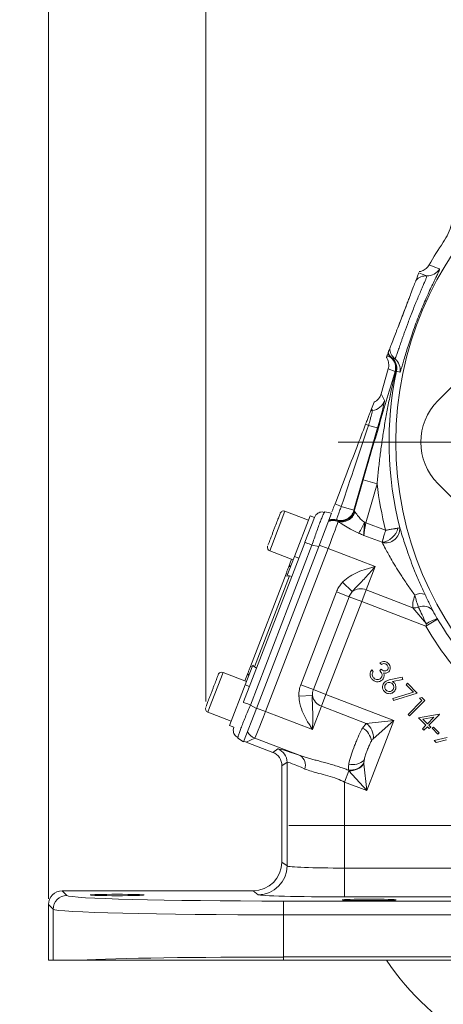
# Model space of a CAD drawing. Header units: inches. Extents: x 0.3 to 33.9, y 0.2 to 21.7.
# Tile 9 of 18: x 17.9 to 21.6, y 5.1 to 13.7. Entities that reach past the tile are written whole.
import ezdxf

# ---------------------------------------------------------------- set-up
doc = ezdxf.new("R2010")
doc.units = ezdxf.units.IN
doc.header["$MEASUREMENT"] = 0
doc.layers.add('SLD-0', color=7, linetype='Continuous', lineweight=15)
doc.styles.add('SLDTEXTSTYLE0', font='TXT', dxfattribs={"width": 0.75})
doc.dimstyles.new('SLDDIMSTYLE0', dxfattribs={"dimtxt": 0.25, "dimasz": 0.13, "dimexe": 0, "dimexo": 0.0625, "dimgap": 0.0625, "dimtad": 0, "dimtih": 1, "dimtoh": 1, "dimrnd": 1e-09, "dimzin": 12, "dimdsep": 46, "dimtxsty": 'SLDTEXTSTYLE0', "dimsah": 1, "dimcen": 0.09, "dimadec": 0, "dimazin": 3, "dimtfac": 1, "dimtofl": 0, "dimtmove": 0, "dimatfit": 3, "dimfxl": 1, "dimfrac": 2, "dimtolj": 1, "dimtzin": 12, "dimarcsym": 0})
doc.dimstyles.new('SLDDIMSTYLE1', dxfattribs={"dimtxt": 0.25, "dimasz": 0.13, "dimexe": 0, "dimexo": 0.0625, "dimgap": 0.0625, "dimtad": 0, "dimtih": 1, "dimtoh": 1, "dimrnd": 1e-09, "dimzin": 12, "dimdsep": 46, "dimtxsty": 'SLDTEXTSTYLE0', "dimsah": 1, "dimcen": 0.09, "dimadec": 0, "dimazin": 3, "dimtfac": 1, "dimtmove": 0, "dimatfit": 0, "dimfxl": 1, "dimfrac": 2, "dimtolj": 1, "dimtzin": 12, "dimarcsym": 0})

# ---------------------------------------------------------------- blocks, each defined once
blk = doc.blocks.new('_D_2')
at = {"layer": 'SLD-0'}
for p, q in [((18.1878, 6.0121), (18.1878, 14.5179)), ((19.5527, 7.7259), (19.5527, 14.5179)), ((18.1878, 14.3929), (17.9378, 14.3929)), ((18.3911, 14.4297), (18.3404, 14.4297)), ((18.3404, 14.4297), (18.3404, 14.0329)), ((19.3493, 14.4297), (19.4001, 14.4297)), ((19.4001, 14.4297), (19.4001, 14.0329)), ((19.5527, 14.3929), (19.8027, 14.3929)), ((18.3404, 14.0329), (18.3911, 14.0329)), ((19.4001, 14.0329), (19.3493, 14.0329))]:
    blk.add_line(p, q, dxfattribs=at)
for points in [[(18.1878, 14.3929), (18.0578, 14.4129), (18.0578, 14.3729)], [(19.5527, 14.3929), (19.6827, 14.3729), (19.6827, 14.4129)]]:
    blk.add_solid(points, dxfattribs=at)
at = {"layer": 'SLD-0', "char_height": 0.25, "attachment_point": 1, "style": 'SLDTEXTSTYLE0'}
for s, insert in [('1.36', (18.4454, 14.8028, 0.413)), ('34.67', (18.4546, 14.3551, 0.413))]:
    blk.add_mtext(s, dxfattribs=dict(at, insert=insert))
blk = doc.blocks.new('_D_3')
at = {"layer": 'SLD-0'}
for p, q in [((19.5527, 7.7259), (19.5527, 14.5179)), ((22.9095, 9.3358), (22.9095, 14.5179)), ((19.5527, 14.3929), (20.6124, 14.3929)), ((20.752, 14.4297), (20.7012, 14.4297)), ((20.7012, 14.4297), (20.7012, 14.0329)), ((21.7102, 14.4297), (21.761, 14.4297)), ((21.761, 14.4297), (21.761, 14.0329)), ((22.9095, 14.3929), (21.8497, 14.3929)), ((20.7012, 14.0329), (20.752, 14.0329)), ((21.761, 14.0329), (21.7102, 14.0329))]:
    blk.add_line(p, q, dxfattribs=at)
for points in [[(19.5527, 14.3929), (19.6827, 14.3729), (19.6827, 14.4129)], [(22.9095, 14.3929), (22.7795, 14.4129), (22.7795, 14.3729)]]:
    blk.add_solid(points, dxfattribs=at)
at = {"layer": 'SLD-0', "char_height": 0.25, "attachment_point": 1, "style": 'SLDTEXTSTYLE0'}
for s, insert in [('3.36', (20.8062, 14.8028, 0.413)), ('85.26', (20.8154, 14.3551, 0.413))]:
    blk.add_mtext(s, dxfattribs=dict(at, insert=insert))
blk = doc.blocks.new('SW_CENTERMARKSYMBOL_0')
at = {"layer": 'SLD-0', "color": 0}
for p, q in [((0, 1), (0, 3.4561)), ((0, 0), (0, 0.5)), ((-1, 0), (-3.4561, 0)), ((0, 0), (-0.5, 0)), ((0, 0), (0, -0.5)), ((0, 0), (0.5, 0)), ((1, 0), (3.4561, 0)), ((0, -1), (0, -3.4561))]:
    blk.add_line(p, q, dxfattribs=at)
blk = doc.blocks.new('SW_CENTERMARKSYMBOL_1')
at = {"layer": 'SLD-0', "color": 0}
for p, q in [((0, 1), (0, 2.635)), ((0, 0), (0, 0.5)), ((-1, 0), (-2.635, 0)), ((0, 0), (-0.5, 0)), ((0, 0), (0, -0.5)), ((0, 0), (0.5, 0)), ((1, 0), (2.635, 0)), ((0, -1), (0, -2.635))]:
    blk.add_line(p, q, dxfattribs=at)

msp = doc.modelspace()

# ---------------------------------------------------------------- linework, layer by layer
at = {"color": 7, "linetype": 'Continuous', "lineweight": 15}
for p, q in [((21.6154, 11.7165), (21.6157, 11.7164)), ((21.4918, 11.5199), (21.4918, 11.5199)), ((21.3102, 11.2081), (21.2206, 10.9745)), ((21.1265, 10.7295), (21.1215, 10.7165)), ((21.1265, 10.7295), (21.1606, 10.7165)), ((21.1342, 10.7496), (21.1346, 10.7506)), ((21.1606, 10.7165), (21.1666, 10.7153)), ((21.57, 10.3418), (21.9705, 10.7423)), ((21.0759, 10.4009), (21.1376, 10.616)), ((21.1376, 10.616), (21.1967, 10.5933)), ((21.1376, 10.616), (21.1376, 10.616)), ((21.2039, 10.599), (21.2087, 10.598)), ((21.1049, 10.3428), (21.0759, 10.4009)), ((20.9933, 10.2708), (20.9871, 10.2547)), ((20.9933, 10.2708), (21.0148, 10.3269)), ((20.8404, 9.3907), (21.0449, 10.1036)), ((21.0449, 10.1036), (20.9661, 10.1262)), ((20.9207, 9.6531), (20.8423, 9.3796)), ((20.9207, 9.6531), (21.0408, 9.6186)), ((20.9437, 9.2802), (21.0408, 9.6186)), ((21.9705, 9.2184), (21.57, 9.619)), ((20.8404, 9.3907), (20.7303, 9.4222)), ((20.4447, 9.3023), (20.2412, 9.3804)), ((20.324, 8.9876), (20.4591, 9.3396)), ((20.4138, 9.11), (20.4964, 9.3253)), ((20.4964, 9.3253), (20.4591, 9.3396)), ((20.4964, 9.3252), (20.5104, 9.3485)), ((20.645, 9.3636), (20.5342, 9.0749)), ((20.5807, 9.3656), (20.5863, 9.375)), ((20.645, 9.3636), (20.5863, 9.375)), ((20.8392, 9.3858), (20.8404, 9.3907)), ((20.8423, 9.3796), (20.8392, 9.3858)), ((20.6986, 9.2926), (20.6925, 9.2978)), ((20.702, 9.2903), (20.6986, 9.2926)), ((20.9313, 9.2837), (20.9437, 9.2802)), ((21.1147, 9.2145), (20.9437, 9.2802)), ((20.9267, 9.1703), (21.0836, 9.11)), ((19.8814, 7.7232), (20.4126, 9.1069)), ((19.942, 7.6964), (20.4755, 9.0863)), ((19.9932, 7.6656), (20.5342, 9.0749)), ((20.1027, 9.1088), (20.0932, 9.084)), ((20.5342, 9.0749), (20.4755, 9.0863)), ((20.6167, 9.0563), (20.5386, 9.0863)), ((20.073, 7.6399), (20.6167, 9.0563)), ((20.1086, 9.035), (20.3121, 8.9568)), ((20.2578, 8.8153), (20.324, 8.9876)), ((20.324, 8.9876), (20.3613, 8.9733)), ((20.6167, 9.0563), (21.024, 8.8999)), ((20.2705, 8.8902), (20.2981, 8.9622)), ((20.9461, 8.6969), (21.024, 8.8999)), ((19.9411, 8.0322), (20.2502, 8.8373)), ((19.9763, 8.027), (20.2798, 8.8176)), ((20.2502, 8.8373), (20.2642, 8.8319)), ((20.3001, 8.814), (20.2798, 8.8176)), ((20.8249, 8.6813), (20.7411, 8.763)), ((20.688, 8.6795), (20.3781, 7.8722)), ((20.7976, 8.6375), (20.688, 8.6795)), ((20.9071, 8.5954), (20.9461, 8.6969)), ((21.3515, 8.5413), (20.9461, 8.6969)), ((20.4877, 7.8301), (20.7976, 8.6375)), ((20.5972, 7.7881), (20.9071, 8.5954)), ((20.7976, 8.6375), (20.9071, 8.5954)), ((20.9071, 8.5954), (21.4627, 8.3822)), ((21.3515, 8.5413), (21.4689, 8.4011)), ((21.5659, 8.4433), (21.4627, 8.3822)), ((21.4689, 8.4011), (21.4627, 8.3822)), ((21.5659, 8.4433), (21.5653, 8.4444)), ((19.8954, 7.8711), (19.9615, 8.0434)), ((21.079, 8.0498), (21.0654, 8.0634)), ((19.9072, 7.9019), (19.7037, 7.98)), ((19.8932, 7.9073), (19.9208, 7.9793)), ((19.9551, 8.0268), (19.9411, 8.0322)), ((19.9939, 8.0161), (19.9763, 8.027)), ((20.9945, 8.0013), (21.0075, 7.9882)), ((21.0634, 7.9964), (21.0755, 8.0086)), ((19.7603, 7.5191), (19.8954, 7.8711)), ((19.8954, 7.8711), (19.9327, 7.8568)), ((20.4877, 7.8301), (20.3781, 7.8722)), ((21.1594, 7.9174), (21.2599, 7.9372)), ((21.2637, 7.9191), (21.1734, 7.9006)), ((21.2599, 7.9372), (21.2637, 7.9191)), ((21.2927, 7.8726), (21.3053, 7.8851)), ((21.3565, 7.8088), (21.2927, 7.8726)), ((21.3053, 7.8851), (21.3896, 7.8008)), ((20.4877, 7.8301), (20.5972, 7.7881)), ((20.5583, 7.6866), (20.5972, 7.7881)), ((21.1854, 7.5623), (20.5972, 7.7881)), ((21.1768, 7.7521), (21.3565, 7.8088)), ((21.3896, 7.8008), (21.1822, 7.7356)), ((19.5651, 7.7085), (19.5556, 7.6836)), ((20.4787, 7.7793), (20.3617, 7.7746)), ((21.1822, 7.7356), (21.1768, 7.7521)), ((21.3096, 7.6149), (21.4295, 7.7349)), ((21.4558, 7.7347), (21.3228, 7.6017)), ((21.4086, 7.7558), (21.4296, 7.7608)), ((21.4295, 7.7349), (21.4086, 7.7558)), ((21.4296, 7.7608), (21.4558, 7.7347)), ((19.5711, 7.6346), (19.7746, 7.5565)), ((19.8824, 7.3769), (19.9932, 7.6656)), ((19.942, 7.6964), (19.9932, 7.6656)), ((20.073, 7.6399), (19.9949, 7.6699)), ((20.4803, 7.4836), (20.073, 7.6399)), ((20.4803, 7.4836), (20.5583, 7.6866)), ((20.5583, 7.6866), (20.9475, 7.5372)), ((21.3228, 7.6017), (21.3096, 7.6149)), ((21.4014, 7.5849), (21.5809, 7.6163)), ((21.5836, 7.6136), (21.4909, 7.5209)), ((21.5809, 7.6163), (21.5836, 7.6136)), ((20.9475, 7.5372), (20.9156, 7.4966)), ((21.1854, 7.5623), (20.9475, 7.5372)), ((20.9516, 6.9533), (21.1854, 7.5623)), ((21.0075, 7.4023), (21.1854, 7.5623)), ((21.4649, 7.5214), (21.4014, 7.5849)), ((21.533, 7.5896), (21.4385, 7.5733)), ((21.4385, 7.5733), (21.4776, 7.5342)), ((21.4776, 7.5342), (21.533, 7.5896)), ((19.7603, 7.5191), (19.7976, 7.5048)), ((19.7925, 7.4781), (19.7976, 7.5049)), ((21.434, 7.4905), (21.4649, 7.5214)), ((21.4473, 7.4772), (21.434, 7.4905)), ((21.4782, 7.5081), (21.4473, 7.4772)), ((21.4943, 7.492), (21.4782, 7.5081)), ((21.4909, 7.5209), (21.507, 7.5048)), ((21.507, 7.5048), (21.4943, 7.492)), ((21.5194, 7.494), (21.5304, 7.505)), ((21.5692, 7.4443), (21.5194, 7.494)), ((21.5304, 7.505), (21.5802, 7.4553)), ((21.5802, 7.4553), (21.5692, 7.4443)), ((19.8311, 7.4077), (19.8335, 7.4198)), ((19.8824, 7.3769), (19.8311, 7.4077)), ((19.9027, 7.3741), (19.9793, 7.4083)), ((20.1343, 7.2852), (19.9027, 7.3741)), ((19.9793, 7.4083), (20.3727, 7.2573)), ((21.5373, 7.3872), (21.6482, 7.4133)), ((21.5529, 7.3716), (21.5373, 7.3872)), ((21.6433, 7.3927), (21.5529, 7.3716)), ((20.1786, 7.3156), (20.1343, 7.2852)), ((20.2145, 7.1686), (20.2587, 7.199)), ((20.2587, 7.199), (20.2587, 6.2987)), ((20.9265, 7.1912), (20.9284, 7.2179)), ((20.9272, 7.1843), (20.9265, 7.1912)), ((20.2145, 6.3319), (20.2145, 7.1686)), ((20.7963, 7.126), (20.7584, 7.0274)), ((20.7916, 7.1311), (20.7963, 7.126)), ((20.7963, 7.126), (20.9516, 6.9533)), ((20.9516, 6.9533), (20.9272, 7.1843)), ((20.7584, 7.0274), (20.9516, 6.9533)), ((20.7584, 6.2797), (20.7584, 7.0274)), ((20.2587, 6.2987), (20.2145, 6.3319)), ((20.7584, 6.2797), (20.7584, 6.0298)), ((21.964, 6.2797), (20.7584, 6.2797)), ((18.3484, 6.0414), (18.3078, 6.082)), ((19.9646, 6.082), (18.3078, 6.082)), ((19.9646, 6.082), (20.0089, 6.0488)), ((20.2278, 5.8735), (20.2278, 5.9934)), ((25.5812, 5.9934), (20.2278, 5.9934)), ((20.7584, 6.0298), (21.8524, 6.0298)), ((18.1878, 5.9621), (18.2285, 5.9214)), ((18.1878, 5.9621), (18.1878, 5.4808)), ((18.2285, 5.9214), (18.2285, 5.4808)), ((20.2278, 5.5073), (20.2278, 5.8735)), ((20.2278, 5.8735), (25.5812, 5.8735)), ((18.2285, 5.4808), (18.1878, 5.4808)), ((18.4538, 5.4808), (18.2285, 5.4808)), ((20.2278, 5.4808), (20.2278, 5.5073)), ((25.5812, 5.5073), (20.2278, 5.5073)), ((25.5812, 5.4808), (20.2278, 5.4808))]:
    msp.add_line(p, q, dxfattribs=at)
at = {"color": 8, "linetype": 'Continuous', "lineweight": 15}
for p, q in [((20.2412, 9.3804), (20.1237, 9.0743)), ((20.1237, 9.0743), (20.1086, 9.035)), ((19.7037, 7.98), (19.5862, 7.6739)), ((19.5862, 7.6739), (19.5711, 7.6346))]:
    msp.add_line(p, q, dxfattribs=at)
at = {"color": 7, "linetype": 'Continuous', "lineweight": 15, "flags": 128}
for points in [[(21.5822, 11.4846), (21.5743, 11.4876), (21.5427, 11.5), (21.4918, 11.5199)], [(21.4725, 11.4252), (21.4647, 11.4282), (21.4332, 11.4404), (21.4037, 11.4518)], [(21.1672, 10.7155), (21.1751, 10.7125), (21.1959, 10.7046)], [(21.2087, 10.598), (21.2167, 10.595), (21.2377, 10.5871)]]:
    msp.add_lwpolyline(points, dxfattribs=at)
at = {"color": 7, "linetype": 'Continuous', "lineweight": 15}
msp.add_circle((24.1595, 9.9804), 2.9561, dxfattribs=at)
for centre, radius, start, end in [((24.1595, 9.9804), 3.08, 145.68866, 150.01049), ((21.4786, 11.545), 0.12, 267.12145, 329.751), ((21.4665, 11.3054), 0.12, 87.1173, 136.78866), ((21.2716, 10.7976), 0.12, 181.21134, 230.8827), ((21.2398, 10.8065), 0.1199, 208.32095, 228.67014), ((21.2427, 10.8087), 0.1205, 207.32433, 230.8289), ((21.243, 10.8084), 0.1199, 206.84969, 230.78696), ((21.0813, 10.6264), 0.12, 343.98483, 48.66061), ((21.0882, 10.626), 0.1188, 346.86443, 48.73337), ((21.0913, 10.6226), 0.12, 348.15797, 50.77799), ((21.1202, 10.6115), 0.12, 348.249, 50.87855), ((24.1595, 9.9804), 3.0147, 168.17845, 194.3092), ((20.9895, 10.3761), 0.1201, 274.94933, 343.90746), ((21.0102, 10.1368), 0.1201, 94.94472, 101.08972), ((22.0675, 12.9072), 2.9912, 247.88685, 248.39395), ((24.1595, 9.9804), 3.1396, 186.61581, 194.11826), ((30.1387, 33.9146), 26.2373, 248.85849, 248.98642), ((20.2298, 9.3505), 0.032, 69, 159), ((20.7238, 9.4191), 0.1201, 253.4565, 343.90766), ((20.7269, 9.4129), 0.1201, 253.35459, 343.90768), ((20.7327, 9.4069), 0.1193, 253.39139, 344.20139), ((20.6592, 9.1777), 0.1205, 69.18139, 110.51555), ((20.6592, 9.1791), 0.1201, 70.85707, 110.3491), ((20.6581, 9.1828), 0.1201, 73.34254, 108.86771), ((20.6554, 9.1888), 0.1201, 73.44386, 106.02337), ((20.2976, 9.555), 0.6893, 327.9309, 336.82233), ((21.0609, 9.275), 0.1665, 277.81046, 345.46101), ((21.1149, 9.2285), 0.1236, 255.95677, 3.12689), ((20.1201, 9.0648), 0.032, 159, 249), ((20.2954, 8.8788), 0.0274, 95.79156, 155.40829), ((20.8991, 8.5836), 0.1227, 67.49934, 127.23491), ((21.4166, 8.5719), 0.0929, 63.96451, 121.27064), ((21.4429, 8.4496), 0.1053, 36.84227, 113.61876), ((21.3652, 8.6565), 0.116, 263.22283, 287.84233), ((21.6307, 8.1695), 0.2826, 103.39765, 124.93181), ((24.1595, 9.9804), 3.0148, 210.65257, 225.54358), ((24.1595, 9.9804), 3.1348, 210.65257, 225.54358), ((19.6922, 7.9501), 0.032, 69, 159), ((19.947, 7.9711), 0.0274, 162.59171, 222.20844), ((20.5992, 7.8022), 0.1227, 190.76509, 250.50066), ((19.5825, 7.6645), 0.032, 159, 249), ((20.8619, 7.4183), 0.1465, 353.75158, 54.24842), ((20.0225, 7.5203), 0.1201, 207.59422, 248.92282), ((20.8432, 7.3669), 0.1486, 5.52242, 60.84324), ((20.1336, 7.1989), 0.1251, 0.05219, 68.94781), ((20.3169, 7.1718), 0.102, 342.18161, 56.84741), ((20.8076, 7.2768), 0.1465, 263.75273, 324.25137), ((20.8281, 7.3275), 0.1486, 257.15676, 312.47758), ((20.8067, 7.2786), 0.153, 266.07251, 321.92749), ((20.0086, 6.2989), 0.2501, 270.06892, 359.94636), ((18.3485, 5.9213), 0.1201, 90.04597, 179.95403), ((22.9095, 6.6508), 2.135, 213.23055, 326.76945)]:
    msp.add_arc(centre, radius, start, end, dxfattribs=at)
for centre, major_axis, ratio, start_param, end_param in [((20.9606, 10.4341), (-0.0536, 0.1075), 0.998667, 3.14741, 3.969959), ((21.75, 8.8508), (-1.6238, 3.4426), 0.022792, 1.134912, 1.139471), ((21.0368, 10.1067), (0.0678, 0.2364), 0.034788, 4.709342, 6.245231), ((21.9334, 9.9804), (0.5132, 0), 0.997265, 2.357564, 3.925621), ((20.665, 9.2139), (0.8719, 2.6055), 0.001529, 1.213574, 1.491243), ((20.9565, 9.3249), (0.1142, -0.0552), 0.066735, 3.187995, 3.47672), ((20.6124, 9.058), (0.0896, 0.2334), 0.018159, 4.712389, 6.194904), ((20.8584, 9.1491), (-1.6238, 3.4426), 0.022792, 1.515069, 1.51685), ((20.9519, 9.277), (0.0243, 0.1246), 0.068016, 1.558839, 2.613717), ((20.2704, 8.7728), (0.0164, 0.0428), 0.916331, 0.174533, 0.698222), ((19.9993, 8.0665), (0.0164, 0.0428), 0.916331, 2.44337, 2.96706), ((20.0687, 7.6416), (0.0896, 0.2334), 0.018159, 3.176499, 4.712389), ((19.9459, 7.4862), (-0.1098, -0.0489), 0.998783, 0.618044, 0.784789), ((20.0894, 7.1685), (-0.1031, -0.0709), 0.999103, 2.539873, 3.743313), ((20.8032, 7.0751), (0.625, -0.2402), 0.032596, 2.343173, 3.119213), ((20.7584, 6.9584), (0.4999, -0.2403), 0.037993, 2.348907, 3.124947), ((19.9643, 6.3321), (0.2002, -0.1501), 0.999049, 5.356262, 6.926144), ((20.7584, 6.2994), (0.5, 0), 0.039279, 3.176499, 4.712389), ((18.3079, 5.962), (0.0849, -0.0849), 0.999315, 2.356537, 3.926648), ((20.2278, 6.0426), (1.88, 0), 0.026186, 3.167773, 4.712389), ((20.7584, 6.0494), (0.75, 0), 0.026186, 3.176499, 4.712389), ((20.2278, 5.9227), (2, 0), 0.024615, 3.167773, 4.712389), ((20.2278, 5.458), (2, 0), 0.024615, 1.570796, 2.661649)]:
    msp.add_ellipse(centre, major_axis=major_axis, ratio=ratio, start_param=start_param, end_param=end_param, dxfattribs=at)
for centre in [(18.7845, 6.046), (20.9725, 6.0035)]:
    msp.add_ellipse(centre, major_axis=(0.2344, 0), ratio=0.026186, dxfattribs=at)
for points, knots in [([(21.7001, 12.0459), (21.7014, 12.0174), (21.7041, 11.9595), (21.689, 11.8741), (21.661, 11.7911), (21.6308, 11.7416), (21.6154, 11.7165)], [0, 0, 0, 0, 0.246215, 0.500001, 0.746214, 1, 1, 1, 1]), ([(21.2377, 10.5871), (21.238, 10.5871), (21.2388, 10.5872), (21.2412, 10.5907), (21.246, 10.6024), (21.2548, 10.6304), (21.2667, 10.6707), (21.2815, 10.7213), (21.2995, 10.7814), (21.3204, 10.8477), (21.3446, 10.9199), (21.3711, 10.9945), (21.4001, 11.0708), (21.4303, 11.1452), (21.461, 11.2169), (21.4906, 11.2824), (21.5181, 11.3412), (21.542, 11.3909), (21.5614, 11.4313), (21.5751, 11.4607), (21.583, 11.48), (21.5825, 11.483), (21.5822, 11.4846)], [0, 0, 0, 0, 0.0191636, 0.0383909, 0.0921782, 0.1474506, 0.2008183, 0.2556938, 0.3079923, 0.3618137, 0.4133907, 0.4665477, 0.5182761, 0.5716492, 0.6239142, 0.6778033, 0.7303654, 0.7844485, 0.8373932, 0.8917939, 0.9451748, 1, 1, 1, 1]), ([(21.4918, 11.5199), (21.4882, 11.5143), (21.4809, 11.5029), (21.4666, 11.4886), (21.4501, 11.4766), (21.4342, 11.4688), (21.4198, 11.4639), (21.4116, 11.4623), (21.4075, 11.4615)], [0, 0, 0, 0, 0.188109, 0.381674, 0.569783, 0.763343, 0.881025, 1, 1, 1, 1]), ([(21.1959, 10.7046), (21.196, 10.7045), (21.1965, 10.7045), (21.1978, 10.7058), (21.2003, 10.7104), (21.2036, 10.7181), (21.2077, 10.7286), (21.2125, 10.7418), (21.218, 10.7576), (21.2244, 10.7761), (21.2315, 10.7969), (21.2392, 10.8196), (21.2476, 10.8442), (21.2568, 10.8709), (21.2665, 10.8988), (21.2766, 10.9274), (21.287, 10.9566), (21.298, 10.9869), (21.3117, 11.0239), (21.3255, 11.0603), (21.3428, 11.105), (21.3577, 11.1427), (21.3724, 11.1789), (21.3868, 11.214), (21.4006, 11.2471), (21.4138, 11.278), (21.4232, 11.3001), (21.4321, 11.3209), (21.4404, 11.3402), (21.448, 11.3581), (21.4549, 11.3742), (21.4608, 11.3885), (21.4657, 11.4007), (21.4692, 11.41), (21.4722, 11.4188), (21.4734, 11.424), (21.4728, 11.4249), (21.4725, 11.4252)], [0, 0, 0, 0, 0.006608, 0.03474, 0.063086, 0.092112, 0.121373, 0.149318, 0.177473, 0.206297, 0.235354, 0.263061, 0.290977, 0.319565, 0.348389, 0.375065, 0.401938, 0.429444, 0.457173, 0.500028, 0.524643, 0.57466, 0.600115, 0.62446, 0.673879, 0.699, 0.724166, 0.74949, 0.775306, 0.801289, 0.827981, 0.854857, 0.882311, 0.909965, 0.93221, 0.977211, 1, 1, 1, 1]), ([(21.3102, 11.2081), (21.313, 11.2153), (21.324, 11.244), (21.3434, 11.2945), (21.3643, 11.3491), (21.376, 11.3794), (21.3783, 11.3855), (21.3791, 11.3875)], [0, 0, 0, 0, 0.070467, 0.277117, 0.56329, 0.852377, 1, 1, 1, 1]), ([(21.3791, 11.3875), (21.3812, 11.393), (21.3875, 11.4094), (21.3931, 11.424), (21.3998, 11.4416), (21.4022, 11.4477), (21.4037, 11.4518)], [0, 0, 0, 0, 0.114166, 0.342488, 0.570881, 1, 1, 1, 1]), ([(21.3102, 11.2081), (21.3057, 11.1957), (21.2923, 11.159), (21.2724, 11.1062), (21.2463, 11.0387), (21.2313, 11.0013), (21.2206, 10.9745)], [0, 0, 0, 0, 0.169371, 0.500138, 0.642092, 1, 1, 1, 1]), ([(21.1517, 10.7951), (21.1541, 10.8013), (21.1588, 10.8137), (21.1798, 10.8682), (21.2005, 10.9223), (21.2137, 10.9568), (21.219, 10.9705), (21.2206, 10.9745)], [0, 0, 0, 0, 0.322606, 0.642639, 0.869131, 0.960935, 1, 1, 1, 1]), ([(21.136, 10.7543), (21.137, 10.7568), (21.1392, 10.7626), (21.143, 10.7725), (21.1473, 10.7836), (21.1502, 10.7913), (21.1517, 10.7951)], [0, 0, 0, 0, 0.273531, 0.636695, 0.818329, 1, 1, 1, 1]), ([(21.1215, 10.7165), (21.1237, 10.7131), (21.128, 10.7063), (21.1343, 10.693), (21.1397, 10.6762), (21.1426, 10.6562), (21.1423, 10.6358), (21.1392, 10.6227), (21.1376, 10.616)], [0, 0, 0, 0, 0.114538, 0.230247, 0.419935, 0.615121, 0.80481, 1, 1, 1, 1]), ([(21.1265, 10.7295), (21.1269, 10.7306), (21.128, 10.7334), (21.1295, 10.7373), (21.1311, 10.7414), (21.1313, 10.7421)], [0, 0, 0, 0, 0.327478, 0.876504, 1, 1, 1, 1]), ([(21.1666, 10.7153), (21.1667, 10.7154), (21.167, 10.7155), (21.1671, 10.7155), (21.1672, 10.7155)], [0, 0, 0, 0, 0.44896, 1, 1, 1, 1]), ([(21.1967, 10.5933), (21.1741, 10.5172), (21.1288, 10.3649), (21.0602, 10.1326), (20.9906, 9.8955), (20.9441, 9.7341), (20.9207, 9.6531)], [0, 0, 0, 0, 0.2475226, 0.4953545, 0.7466444, 1, 1, 1, 1]), ([(21.0408, 9.6186), (21.0446, 9.659), (21.0523, 9.7399), (21.0664, 9.8608), (21.0826, 9.9816), (21.1013, 10.1037), (21.1227, 10.2271), (21.147, 10.3517), (21.1738, 10.4758), (21.1939, 10.5579), (21.2039, 10.599)], [0, 0, 0, 0, 0.121753, 0.243667, 0.365943, 0.488306, 0.616057, 0.743881, 0.871908, 1, 1, 1, 1]), ([(21.1967, 10.5933), (21.1974, 10.5945), (21.1989, 10.5968), (21.2022, 10.5983), (21.2039, 10.599)], [0, 0, 0, 0, 0.4965896, 1, 1, 1, 1]), ([(20.9871, 10.2547), (20.9863, 10.2527), (20.9848, 10.2487), (20.9765, 10.2271), (20.9648, 10.1967), (20.9524, 10.1644), (20.9445, 10.1437), (20.9415, 10.136)], [0, 0, 0, 0, 0.215697, 0.431707, 0.649625, 0.869325, 1, 1, 1, 1]), ([(20.9661, 10.1262), (20.9687, 10.135), (20.9754, 10.1579), (20.9843, 10.1897), (20.9925, 10.2205), (20.9982, 10.2438), (21.0001, 10.2546), (20.9999, 10.2561), (20.9998, 10.2565)], [0, 0, 0, 0, 0.133792, 0.349994, 0.507744, 0.714733, 0.929626, 1, 1, 1, 1]), ([(20.9415, 10.136), (20.9158, 10.0689), (20.8272, 9.8381), (20.7385, 9.6071), (20.6756, 9.4433)], [0, 0, 0, 0, 0.290691, 1, 1, 1, 1]), ([(20.6756, 9.4433), (20.6695, 9.4275), (20.66, 9.4026), (20.652, 9.3817), (20.6491, 9.3741)], [0, 0, 0, 0, 0.636397, 1, 1, 1, 1]), ([(20.6896, 9.3039), (20.6896, 9.3049), (20.6897, 9.3074), (20.6937, 9.3207), (20.7012, 9.3431), (20.7115, 9.3723), (20.7225, 9.4017), (20.7289, 9.4185), (20.7303, 9.4222)], [0, 0, 0, 0, 0.143666, 0.362558, 0.499578, 0.718486, 0.937392, 1, 1, 1, 1]), ([(20.1996, 9.3612), (20.1996, 9.3614), (20.1998, 9.3619), (20.1977, 9.3563), (20.1921, 9.3418), (20.1807, 9.312), (20.1651, 9.2713), (20.151, 9.2346), (20.1397, 9.2052), (20.1286, 9.1764), (20.1153, 9.1415), (20.1076, 9.1217), (20.1027, 9.1088)], [0, 0, 0, 0, 0.039681, 0.123958, 0.206484, 0.359787, 0.513091, 0.595616, 0.679894, 0.764171, 0.846697, 1, 1, 1, 1]), ([(20.5822, 9.3705), (20.5758, 9.3719), (20.563, 9.3747), (20.5435, 9.3714), (20.5251, 9.3633), (20.5152, 9.3534), (20.5103, 9.3485)], [0, 0, 0, 0, 0.252652, 0.503903, 0.753133, 1, 1, 1, 1]), ([(20.9313, 9.2837), (20.9196, 9.2928), (20.8956, 9.3114), (20.8731, 9.3423), (20.8595, 9.3611), (20.8518, 9.3706), (20.8491, 9.373), (20.8475, 9.3744)], [0, 0, 0, 0, 0.287489, 0.585556, 0.818707, 0.895758, 1, 1, 1, 1]), ([(20.702, 9.2903), (20.7033, 9.2896), (20.7165, 9.2823), (20.7509, 9.2599), (20.8105, 9.2227), (20.8574, 9.2005), (20.8818, 9.189)], [0, 0, 0, 0, 0.032981, 0.337416, 0.655229, 1, 1, 1, 1]), ([(20.9267, 9.1703), (20.9267, 9.1704), (20.9266, 9.1707), (20.9264, 9.1733), (20.9262, 9.179), (20.9261, 9.1955), (20.9277, 9.2257), (20.9304, 9.2602), (20.9312, 9.2797), (20.9313, 9.2837)], [0, 0, 0, 0, 0.0040592, 0.0146748, 0.1064973, 0.2213194, 0.565606, 0.9113159, 1, 1, 1, 1]), ([(20.8818, 9.189), (20.8835, 9.1883), (20.8917, 9.1848), (20.9053, 9.1791), (20.9184, 9.1737), (20.9251, 9.1709), (20.9265, 9.1703), (20.9267, 9.1703)], [0, 0, 0, 0, 0.113147, 0.55018, 0.907441, 0.987255, 1, 1, 1, 1]), ([(21.1147, 9.2145), (21.1147, 9.2144), (21.1135, 9.2103), (21.1111, 9.2024), (21.1073, 9.1896), (21.1008, 9.168), (21.0952, 9.1489), (21.0885, 9.1264), (21.0858, 9.1174), (21.0836, 9.11)], [0, 0, 0, 0, 0.0034304, 0.0967701, 0.1892275, 0.3086031, 0.627922, 0.6935814, 1, 1, 1, 1]), ([(21.1147, 9.2145), (21.1149, 9.2146), (21.1191, 9.2153), (21.1272, 9.2167), (21.1403, 9.2189), (21.1559, 9.2216), (21.1734, 9.2247), (21.1875, 9.2271), (21.2001, 9.2293), (21.2114, 9.2313), (21.2185, 9.2326), (21.2221, 9.2332)], [0, 0, 0, 0, 0.0034233, 0.0965672, 0.1888305, 0.3084825, 0.4660683, 0.6282067, 0.6932316, 0.8445932, 1, 1, 1, 1]), ([(21.2383, 9.2353), (21.2376, 9.2353), (21.236, 9.2354), (21.2295, 9.2345), (21.2239, 9.2335), (21.2221, 9.2332)], [0, 0, 0, 0, 0.397481, 0.81045, 1, 1, 1, 1]), ([(21.4574, 8.6553), (21.442, 8.6883), (21.4109, 8.7552), (21.3688, 8.8558), (21.3317, 8.952), (21.3026, 9.0339), (21.2786, 9.1059), (21.2566, 9.1755), (21.2451, 9.2133), (21.2383, 9.2353)], [0, 0, 0, 0, 0.166275, 0.337727, 0.47723, 0.620695, 0.730528, 0.843328, 1, 1, 1, 1]), ([(21.0836, 9.11), (21.0837, 9.1099), (21.0842, 9.1095), (21.0846, 9.109), (21.0849, 9.1086)], [0, 0, 0, 0, 0.209807, 1, 1, 1, 1]), ([(21.0849, 9.1086), (21.0942, 9.0911), (21.1177, 9.047), (21.1617, 8.9674), (21.2099, 8.8864), (21.2572, 8.8113), (21.3103, 8.7317), (21.3489, 8.6783), (21.3684, 8.6513)], [0, 0, 0, 0, 0.14188, 0.356834, 0.500225, 0.646485, 0.821608, 1, 1, 1, 1]), ([(21.024, 8.8999), (21.0238, 8.8999), (21.0109, 8.8963), (20.9851, 8.8893), (20.9345, 8.8743), (20.8734, 8.8527), (20.8052, 8.8174), (20.7627, 8.7848), (20.7431, 8.765), (20.7411, 8.763)], [0, 0, 0, 0, 0.001933, 0.126805, 0.251622, 0.499636, 0.737052, 0.973799, 1, 1, 1, 1]), ([(20.8249, 8.6813), (20.826, 8.6827), (20.8518, 8.7144), (20.9072, 8.7667), (20.973, 8.8401), (21.0118, 8.8856), (21.0239, 8.8998), (21.024, 8.8999)], [0, 0, 0, 0, 0.018902, 0.426946, 0.821584, 0.997921, 1, 1, 1, 1]), ([(20.7411, 8.763), (20.7389, 8.7607), (20.7277, 8.749), (20.7098, 8.7252), (20.6956, 8.6986), (20.6893, 8.6829), (20.688, 8.6795)], [0, 0, 0, 0, 0.096516, 0.48907, 0.892319, 1, 1, 1, 1]), ([(20.7976, 8.6375), (20.7983, 8.6393), (20.8015, 8.6474), (20.8087, 8.6614), (20.8179, 8.6738), (20.8238, 8.6801), (20.8249, 8.6813)], [0, 0, 0, 0, 0.112407, 0.504421, 0.906519, 1, 1, 1, 1]), ([(21.3684, 8.6513), (21.3681, 8.6502), (21.3611, 8.6275), (21.3496, 8.5858), (21.3509, 8.556), (21.3515, 8.5413)], [0, 0, 0, 0, 0.023642, 0.518923, 1, 1, 1, 1]), ([(21.3684, 8.6513), (21.3739, 8.6308), (21.3837, 8.5938), (21.3933, 8.5626), (21.3995, 8.5488), (21.4008, 8.5461)], [0, 0, 0, 0, 0.498998, 0.899108, 1, 1, 1, 1]), ([(21.5272, 8.5127), (21.5255, 8.516), (21.5168, 8.5335), (21.5015, 8.5643), (21.4793, 8.6095), (21.4648, 8.6399), (21.4574, 8.6553)], [0, 0, 0, 0, 0.086595, 0.463628, 0.727497, 1, 1, 1, 1]), ([(21.4008, 8.5461), (21.4058, 8.535), (21.4188, 8.5062), (21.4434, 8.4538), (21.462, 8.4155), (21.4689, 8.4011)], [0, 0, 0, 0, 0.281747, 0.729864, 1, 1, 1, 1]), ([(21.5653, 8.4444), (21.5648, 8.4452), (21.5622, 8.4496), (21.5514, 8.4682), (21.5389, 8.4905), (21.5296, 8.5081), (21.5275, 8.5121), (21.5272, 8.5127)], [0, 0, 0, 0, 0.033201, 0.184022, 0.765509, 0.963391, 1, 1, 1, 1]), ([(21.0654, 8.0634), (21.072, 8.067), (21.0851, 8.0741), (21.1064, 8.0755), (21.1251, 8.07), (21.1341, 8.0624), (21.1386, 8.0586)], [0, 0, 0, 0, 0.280367, 0.559802, 0.779809, 1, 1, 1, 1]), ([(21.1256, 8.0456), (21.122, 8.0487), (21.1147, 8.0547), (21.0972, 8.0571), (21.0859, 8.0526), (21.079, 8.0498)], [0, 0, 0, 0, 0.280108, 0.5597, 1, 1, 1, 1]), ([(21.1287, 7.9999), (21.1315, 8.0038), (21.1372, 8.0116), (21.1372, 8.0255), (21.1331, 8.0372), (21.1281, 8.0428), (21.1256, 8.0456)], [0, 0, 0, 0, 0.278749, 0.558588, 0.779116, 1, 1, 1, 1]), ([(21.1386, 8.0586), (21.1433, 8.0527), (21.1528, 8.0408), (21.1569, 8.0196), (21.1534, 8.0001), (21.1461, 7.9907), (21.1425, 7.986)], [0, 0, 0, 0, 0.279978, 0.559774, 0.780047, 1, 1, 1, 1]), ([(19.662, 7.9609), (19.6621, 7.961), (19.6623, 7.9615), (19.6601, 7.9559), (19.6546, 7.9415), (19.6431, 7.9117), (19.6275, 7.8709), (19.6134, 7.8343), (19.6021, 7.8048), (19.5911, 7.776), (19.5777, 7.7412), (19.5701, 7.7213), (19.5651, 7.7085)], [0, 0, 0, 0, 0.039681, 0.123958, 0.206484, 0.359787, 0.513091, 0.595616, 0.679894, 0.764171, 0.846697, 1, 1, 1, 1]), ([(20.9992, 7.9186), (20.9937, 7.9252), (20.9827, 7.9383), (20.9788, 7.9627), (20.9839, 7.9842), (20.991, 7.9956), (20.9945, 8.0013)], [0, 0, 0, 0, 0.279839, 0.558922, 0.779224, 1, 1, 1, 1]), ([(21.0075, 7.9882), (21.0047, 7.9832), (20.9998, 7.9743), (20.999, 7.9641), (20.9986, 7.9597)], [0, 0, 0, 0, 0.560712, 1, 1, 1, 1]), ([(20.9986, 7.9597), (20.9998, 7.9537), (21.0018, 7.943), (21.0091, 7.9349), (21.0123, 7.9314)], [0, 0, 0, 0, 0.558676, 1, 1, 1, 1]), ([(21.0733, 7.9284), (21.0763, 7.9322), (21.0823, 7.9397), (21.0852, 7.9543), (21.082, 7.9753), (21.071, 7.9877), (21.0634, 7.9964)], [0, 0, 0, 0, 0.186672, 0.373506, 0.56025, 1, 1, 1, 1]), ([(21.0755, 8.0086), (21.0798, 8.0049), (21.0882, 7.9975), (21.103, 7.9918), (21.118, 7.9918), (21.1251, 7.9972), (21.1287, 7.9999)], [0, 0, 0, 0, 0.2809531, 0.5614333, 0.7808001, 1, 1, 1, 1]), ([(21.1425, 7.986), (21.139, 7.9831), (21.1322, 7.9773), (21.1165, 7.9726), (21.1051, 7.9746), (21.0982, 7.9758)], [0, 0, 0, 0, 0.280348, 0.560451, 1, 1, 1, 1]), ([(21.0982, 7.9758), (21.0999, 7.9709), (21.103, 7.9621), (21.1027, 7.9528), (21.1025, 7.9487)], [0, 0, 0, 0, 0.559801, 1, 1, 1, 1]), ([(20.3781, 7.8722), (20.3757, 7.8654), (20.3708, 7.8517), (20.3653, 7.8285), (20.3615, 7.8027), (20.3616, 7.784), (20.3617, 7.7746)], [0, 0, 0, 0, 0.218332, 0.438286, 0.71723, 1, 1, 1, 1]), ([(21.0875, 7.9164), (21.0801, 7.9108), (21.0653, 7.8997), (21.0387, 7.8974), (21.0157, 7.9045), (21.0047, 7.9139), (20.9992, 7.9186)], [0, 0, 0, 0, 0.279417, 0.55893, 0.779311, 1, 1, 1, 1]), ([(21.0123, 7.9314), (21.0172, 7.9272), (21.0269, 7.9188), (21.0451, 7.9158), (21.0615, 7.9188), (21.0694, 7.9252), (21.0733, 7.9284)], [0, 0, 0, 0, 0.280313, 0.559638, 0.779898, 1, 1, 1, 1]), ([(21.1025, 7.9487), (21.1012, 7.9419), (21.099, 7.9298), (21.091, 7.9205), (21.0875, 7.9164)], [0, 0, 0, 0, 0.559504, 1, 1, 1, 1]), ([(21.1051, 7.8127), (21.0999, 7.8193), (21.0894, 7.8327), (21.0869, 7.857), (21.0928, 7.8782), (21.1013, 7.8885), (21.1055, 7.8936)], [0, 0, 0, 0, 0.279715, 0.559076, 0.779551, 1, 1, 1, 1]), ([(21.1055, 7.8936), (21.1147, 7.9001), (21.131, 7.9118), (21.1507, 7.9157), (21.1594, 7.9174)], [0, 0, 0, 0, 0.558238, 1, 1, 1, 1]), ([(21.1186, 7.8809), (21.115, 7.8763), (21.1077, 7.8671), (21.1063, 7.8504), (21.1098, 7.8356), (21.1156, 7.8286), (21.1186, 7.8251)], [0, 0, 0, 0, 0.2795594, 0.5593468, 0.7796017, 1, 1, 1, 1]), ([(21.1746, 7.881), (21.1699, 7.8847), (21.1607, 7.8919), (21.144, 7.8934), (21.1292, 7.8898), (21.1221, 7.8839), (21.1186, 7.8809)], [0, 0, 0, 0, 0.279559, 0.559349, 0.779582, 1, 1, 1, 1]), ([(21.1734, 7.9006), (21.1766, 7.8989), (21.1824, 7.8958), (21.1872, 7.8914), (21.1894, 7.8895)], [0, 0, 0, 0, 0.560059, 1, 1, 1, 1]), ([(21.1745, 7.8251), (21.1781, 7.8297), (21.1854, 7.8389), (21.1869, 7.8556), (21.1834, 7.8704), (21.1775, 7.8775), (21.1746, 7.881)], [0, 0, 0, 0, 0.279563, 0.559339, 0.779585, 1, 1, 1, 1]), ([(21.1894, 7.8895), (21.1944, 7.8831), (21.2044, 7.8702), (21.2058, 7.8468), (21.2001, 7.8265), (21.1918, 7.8169), (21.1877, 7.812)], [0, 0, 0, 0, 0.279373, 0.559056, 0.779422, 1, 1, 1, 1]), ([(20.4787, 7.7793), (20.4787, 7.7841), (20.4787, 7.7936), (20.4807, 7.8069), (20.4837, 7.8191), (20.4863, 7.8265), (20.4877, 7.8301)], [0, 0, 0, 0, 0.273081, 0.550105, 0.774236, 1, 1, 1, 1]), ([(21.1877, 7.812), (21.1809, 7.8066), (21.1673, 7.7957), (21.1424, 7.7936), (21.1208, 7.7996), (21.1104, 7.8083), (21.1051, 7.8127)], [0, 0, 0, 0, 0.2796559, 0.5589818, 0.7794659, 1, 1, 1, 1]), ([(21.1186, 7.8251), (21.1232, 7.8214), (21.1324, 7.8142), (21.1491, 7.8127), (21.1639, 7.8162), (21.171, 7.8221), (21.1745, 7.8251)], [0, 0, 0, 0, 0.279558, 0.559314, 0.779572, 1, 1, 1, 1]), ([(20.3617, 7.7746), (20.3639, 7.7528), (20.3691, 7.6999), (20.3974, 7.6247), (20.4309, 7.5625), (20.4586, 7.5175), (20.473, 7.4951), (20.4802, 7.4837), (20.4803, 7.4836)], [0, 0, 0, 0, 0.206019, 0.500319, 0.748356, 0.873184, 0.998067, 1, 1, 1, 1]), ([(20.4803, 7.4836), (20.4803, 7.4838), (20.4808, 7.4999), (20.4816, 7.5316), (20.4826, 7.5903), (20.4819, 7.6584), (20.4776, 7.7237), (20.4784, 7.7643), (20.4787, 7.7793)], [0, 0, 0, 0, 0.002077, 0.154904, 0.303194, 0.57336, 0.842251, 1, 1, 1, 1]), ([(19.7924, 7.4782), (19.7928, 7.4713), (19.7935, 7.4574), (19.8018, 7.4393), (19.8141, 7.4243), (19.8256, 7.4182), (19.8314, 7.4151)], [0, 0, 0, 0, 0.24674, 0.496303, 0.747818, 1, 1, 1, 1]), ([(20.9156, 7.4966), (20.9074, 7.482), (20.8891, 7.4493), (20.8656, 7.3941), (20.8408, 7.3316), (20.8175, 7.2672), (20.8014, 7.214), (20.7962, 7.1883), (20.7951, 7.1826)], [0, 0, 0, 0, 0.171275, 0.384256, 0.500237, 0.720192, 0.938779, 1, 1, 1, 1]), ([(20.9284, 7.2179), (20.929, 7.2209), (20.932, 7.2353), (20.9407, 7.2633), (20.9523, 7.2954), (20.965, 7.3273), (20.9766, 7.3549), (20.9868, 7.3734), (20.9911, 7.3812)], [0, 0, 0, 0, 0.054647, 0.26791, 0.499936, 0.623154, 0.841136, 1, 1, 1, 1]), ([(20.9911, 7.3812), (20.9914, 7.3817), (20.9963, 7.3898), (21.0021, 7.3963), (21.0075, 7.4023)], [0, 0, 0, 0, 0.06696, 1, 1, 1, 1]), ([(20.7916, 7.1311), (20.7794, 7.1357), (20.7548, 7.1449), (20.7139, 7.1589), (20.669, 7.1732), (20.62, 7.1875), (20.5711, 7.2009), (20.5255, 7.2128), (20.4837, 7.2237), (20.4455, 7.2342), (20.4082, 7.245), (20.3846, 7.2532), (20.3727, 7.2573)], [0, 0, 0, 0, 0.085725, 0.171611, 0.283741, 0.396269, 0.510037, 0.624249, 0.717407, 0.810847, 0.905231, 1, 1, 1, 1]), ([(20.414, 7.1406), (20.4324, 7.1336), (20.4696, 7.1195), (20.5373, 7.1027), (20.6131, 7.0831), (20.6892, 7.0587), (20.7372, 7.037), (20.7584, 7.0274)], [0, 0, 0, 0, 0.191641, 0.387772, 0.602568, 0.823877, 1, 1, 1, 1]), ([(20.7951, 7.1826), (20.7948, 7.1814), (20.7912, 7.1618), (20.7914, 7.146), (20.7916, 7.1311)], [0, 0, 0, 0, 0.061953, 1, 1, 1, 1]), ([(20.2278, 5.4808), (20.1476, 5.4808), (19.9923, 5.4808), (19.7648, 5.4808), (19.5482, 5.4808), (19.3401, 5.4808), (19.1435, 5.4808), (18.9604, 5.4808), (18.7771, 5.4808), (18.6003, 5.4808), (18.5026, 5.4808), (18.4538, 5.4808)], [0, 0, 0, 0, 0.110362, 0.213754, 0.317476, 0.420866, 0.524226, 0.627917, 0.731274, 0.865638, 1, 1, 1, 1])]:
    msp.add_open_spline(points, degree=3, knots=knots, dxfattribs=at)
at = {"color": 8, "linetype": 'Continuous', "lineweight": 15}
for points, knots in [([(20.4755, 9.0863), (20.4881, 9.1232), (20.5075, 9.1802), (20.5319, 9.2477), (20.5491, 9.2936), (20.5635, 9.33), (20.5757, 9.3589), (20.579, 9.3634), (20.5807, 9.3656)], [0, 0, 0, 0, 0.272033, 0.419982, 0.56575, 0.711521, 0.859466, 1, 1, 1, 1]), ([(19.8335, 7.4198), (19.8337, 7.4222), (19.8342, 7.4276), (19.8443, 7.4565), (19.8579, 7.4931), (19.8759, 7.5388), (19.9029, 7.6052), (19.9266, 7.6606), (19.942, 7.6964)], [0, 0, 0, 0, 0.126702, 0.277032, 0.425145, 0.573262, 0.723588, 1, 1, 1, 1])]:
    msp.add_open_spline(points, degree=3, knots=knots, dxfattribs=at)
at = {"color": 7, "linetype": 'Continuous', "lineweight": 15}
for points in [[(20.4755, 9.0863), (20.4671, 9.0895), (20.4503, 9.096), (20.4302, 9.1037), (20.4165, 9.1089), (20.4147, 9.1096), (20.4138, 9.11)], [(20.2705, 8.8902), (20.2675, 8.8825), (20.2616, 8.867), (20.254, 8.8472), (20.2502, 8.8373)], [(19.9411, 8.0322), (19.9373, 8.0223), (19.9297, 8.0025), (19.9238, 7.987), (19.9208, 7.9793)], [(19.8802, 7.7201), (19.8811, 7.7198), (19.8829, 7.7191), (19.8967, 7.7138), (19.9168, 7.7061), (19.9336, 7.6996), (19.942, 7.6964)]]:
    msp.add_open_spline(points, degree=3, dxfattribs=at)

# ---------------------------------------------------------------- block references
at = {"layer": 'SLD-0'}
for name, p in [('SW_CENTERMARKSYMBOL_0', (24.1595, 9.9804)), ('SW_CENTERMARKSYMBOL_1', (22.9095, 6.6508))]:
    msp.add_blockref(name, p, dxfattribs=at)

# ---------------------------------------------------------------- dimensions: what is measured, and where the dimension line sits
for base, p1, p2, dimstyle, picture, middle in [((19.5527, 14.3929), (18.1878, 5.9621), (19.5527, 7.6759), 'SLDDIMSTYLE1', '_D_2', (18.8702, 14.3929)), ((22.9095, 14.3929), (19.5527, 7.6759), (22.9095, 9.2858), 'SLDDIMSTYLE0', '_D_3', (21.2311, 14.3929))]:
    dim = msp.add_linear_dim(base=base, p1=p1, p2=p2, dimstyle=dimstyle, dxfattribs=at)
    dim.commit()
    dim.dimension.update_dxf_attribs({"geometry": picture, "text_midpoint": middle, "dimtype": 160})

doc.saveas('drawing.dxf')
